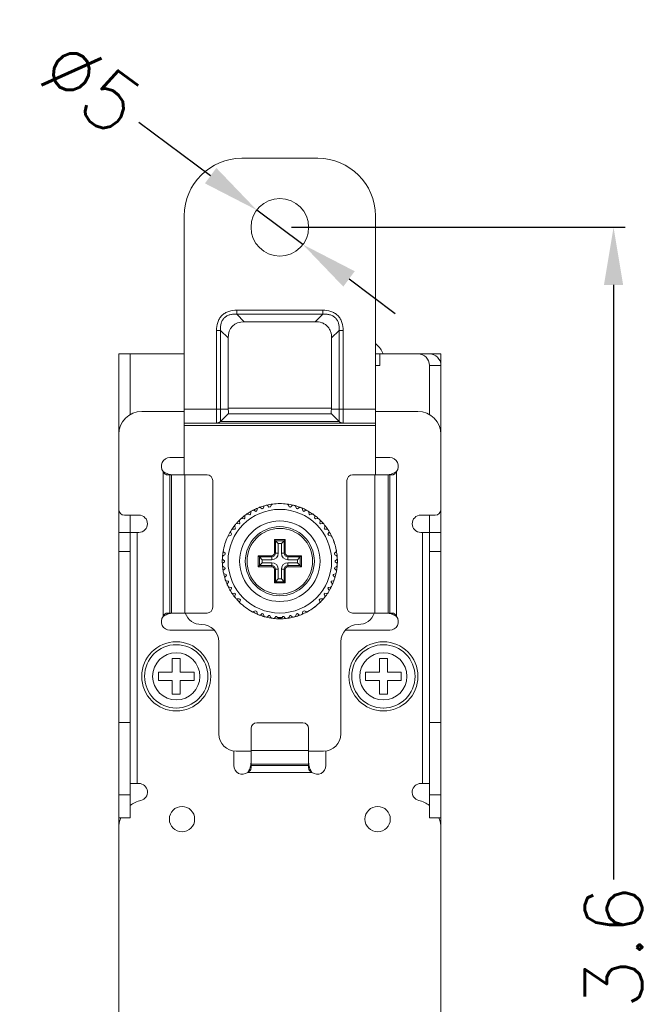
# Model space of a CAD drawing. Header units: millimetres. Extents: x 73 to 355, y 51 to 582.
# Tile 46 of 46: x 301 to 355, y 438 to 523. Entities that reach past the tile are written whole.
import ezdxf

# ---------------------------------------------------------------- set-up
doc = ezdxf.new("R2010")
doc.units = ezdxf.units.MM
doc.layers.add('DIM', color=7, linetype='Continuous')
doc.styles.get("Standard").update_dxf_attribs({"font": 'txt.shx'})
doc.dimstyles.new('ISO-25', dxfattribs={"dimtxt": 5, "dimasz": 5, "dimexe": 1, "dimexo": 1, "dimgap": 1, "dimtad": 0, "dimdsep": 46, "dimtxsty": 'Standard', "dimcen": 1, "dimadec": 0, "dimazin": 0, "dimtfac": 1, "dimtmove": 0, "dimatfit": 3, "dimfxl": 0, "dimarcsym": 0})

# ---------------------------------------------------------------- blocks, each defined once
blk = doc.blocks.new('*D7')
at = {"layer": 'Defpoints', "color": 0}
for p in [(323.218, 505.042), (323.218, 371.442), (352.218, 371.442)]:
    blk.add_point(p, dxfattribs=at)
at = {"layer": 'DIM', "color": 0, "lineweight": -2}
for p, q in [((324.218, 505.042), (353.218, 505.042)), ((352.218, 500.042), (352.218, 448.408)), ((352.218, 376.442), (352.218, 428.075)), ((324.218, 371.442), (353.218, 371.442))]:
    blk.add_line(p, q, dxfattribs=at)
at = {"layer": 'DIM', "color": 0}
for points in [[(351.384, 500.042), (353.051, 500.042), (352.218, 505.042)], [(351.384, 376.442), (353.051, 376.442), (352.218, 371.442)]]:
    blk.add_solid(points, dxfattribs=at)
at = {"layer": 'DIM', "color": 0, "lineweight": 0, "insert": (352.218, 438.242), "char_height": 5, "attachment_point": 5, "rotation": 90}
blk.add_mtext('133.6', dxfattribs=at)
blk = doc.blocks.new('*D8')
at = {"layer": 'Defpoints', "color": 0}
for p in [(321.214, 506.537), (325.222, 503.547)]:
    blk.add_point(p, dxfattribs=at)
at = {"layer": 'DIM', "color": 0, "lineweight": -2}
for p, q in [((310.967, 514.18), (317.206, 509.526)), ((325.222, 503.547), (321.214, 506.537)), ((329.229, 500.557), (333.237, 497.568))]:
    blk.add_line(p, q, dxfattribs=at)
at = {"layer": 'DIM', "color": 0}
for points in [[(317.704, 510.194), (316.708, 508.858), (321.214, 506.537)], [(329.728, 501.225), (328.731, 499.889), (325.222, 503.547)]]:
    blk.add_solid(points, dxfattribs=at)
at = {"layer": 'DIM', "color": 0, "lineweight": 0, "insert": (306.826, 517.27), "char_height": 5, "attachment_point": 5, "rotation": 323.27863}
blk.add_mtext('∅5', dxfattribs=at)

msp = doc.modelspace()

# ---------------------------------------------------------------- linework, layer by layer
at = {"color": 7, "linetype": 'Continuous', "lineweight": 0}
for p, q in [((326.518, 511.042), (319.918, 511.042)), ((314.918, 506.042), (314.918, 489.242)), ((331.518, 489.242), (331.518, 506.042)), ((319.479, 497.848), (326.956, 497.848)), ((319.479, 497.848), (319.479, 497.494)), ((326.956, 497.494), (326.956, 497.848)), ((320.133, 496.841), (319.479, 497.494)), ((326.956, 497.494), (319.479, 497.494)), ((326.303, 496.841), (320.133, 496.841)), ((326.956, 497.494), (326.303, 496.841)), ((318.065, 496.08), (317.712, 496.08)), ((317.712, 489.242), (317.712, 496.08)), ((318.065, 496.08), (318.719, 495.427)), ((318.065, 496.08), (318.065, 489.242)), ((327.717, 495.427), (328.37, 496.08)), ((328.724, 496.08), (328.37, 496.08)), ((328.37, 489.242), (328.37, 496.08)), ((328.724, 496.08), (328.724, 489.242)), ((318.719, 495.427), (318.719, 489.342)), ((327.717, 489.342), (327.717, 495.427)), ((309.218, 487.042), (309.218, 494.042)), ((310.218, 494.042), (309.218, 494.042)), ((314.918, 494.042), (310.218, 494.042)), ((310.218, 494.042), (310.218, 488.774)), ((331.518, 494.042), (331.918, 494.042)), ((335.218, 494.042), (331.918, 494.042)), ((331.918, 493.042), (331.918, 494.042)), ((335.218, 494.042), (336.218, 494.042)), ((336.218, 494.042), (337.218, 494.042)), ((337.218, 493.042), (337.218, 494.042)), ((331.518, 493.042), (331.918, 493.042)), ((337.218, 493.042), (336.218, 493.042)), ((336.218, 488.774), (336.218, 493.042)), ((337.218, 493.042), (337.218, 487.042)), ((314.918, 489.242), (314.918, 489.083)), ((314.918, 489.242), (317.712, 489.242)), ((317.712, 488.042), (317.712, 489.242)), ((317.712, 489.242), (318.065, 489.242)), ((318.065, 489.242), (318.718, 489.242)), ((318.065, 489.242), (318.065, 488.188)), ((318.718, 489.242), (318.729, 489.242)), ((318.719, 489.342), (327.717, 489.342)), ((327.707, 489.242), (327.718, 489.242)), ((327.718, 489.242), (328.37, 489.242)), ((328.37, 488.188), (328.37, 489.242)), ((328.37, 489.242), (328.724, 489.242)), ((328.724, 489.242), (331.518, 489.242)), ((328.724, 489.242), (328.724, 488.042)), ((331.518, 489.083), (331.518, 489.242)), ((314.918, 489.042), (311.218, 489.042)), ((314.918, 489.083), (314.918, 488.042)), ((318.718, 488.841), (318.065, 488.188)), ((318.729, 488.852), (318.718, 488.841)), ((318.729, 488.842), (318.719, 488.842)), ((327.707, 488.842), (318.729, 488.842)), ((327.707, 488.852), (327.693, 488.872)), ((327.718, 488.841), (327.707, 488.852)), ((327.717, 488.842), (327.707, 488.842)), ((328.37, 488.188), (327.718, 488.841)), ((331.518, 488.042), (331.518, 489.083)), ((335.218, 489.042), (331.518, 489.042)), ((317.712, 488.042), (314.918, 488.042)), ((314.918, 488.042), (314.918, 487.842)), ((314.918, 483.542), (314.918, 487.842)), ((331.518, 487.842), (314.918, 487.842)), ((328.724, 488.042), (317.712, 488.042)), ((318.065, 488.188), (328.37, 488.188)), ((331.518, 488.042), (328.724, 488.042)), ((331.518, 487.842), (331.518, 488.042)), ((331.518, 487.842), (331.518, 483.542)), ((309.218, 480.542), (309.218, 487.042)), ((337.218, 487.042), (337.218, 480.542)), ((313.668, 485.042), (314.418, 485.042)), ((314.918, 485.042), (314.418, 485.042)), ((332.018, 485.042), (331.518, 485.042)), ((332.768, 485.042), (332.018, 485.042)), ((313.075, 483.542), (313.075, 483.832)), ((313.075, 471.542), (313.075, 483.542)), ((313.666, 483.542), (313.436, 483.542)), ((313.71, 483.574), (313.54, 483.614)), ((313.666, 483.542), (313.792, 483.542)), ((313.666, 483.542), (313.666, 471.542)), ((313.877, 483.55), (313.71, 483.574)), ((314.974, 483.542), (313.792, 483.542)), ((313.792, 471.542), (313.792, 483.542)), ((316.891, 483.542), (314.974, 483.542)), ((314.974, 483.542), (314.974, 471.542)), ((331.462, 483.542), (329.545, 483.542)), ((332.643, 483.542), (331.462, 483.542)), ((331.462, 471.542), (331.462, 483.542)), ((332.559, 483.55), (332.725, 483.574)), ((332.643, 483.542), (332.769, 483.542)), ((332.643, 483.542), (332.643, 471.542)), ((332.725, 483.574), (332.895, 483.614)), ((333, 483.542), (332.769, 483.542)), ((332.769, 471.542), (332.769, 483.542)), ((333.36, 483.832), (333.36, 483.542)), ((333.36, 483.542), (333.36, 471.542)), ((317.391, 472.042), (317.391, 483.042)), ((329.045, 483.042), (329.045, 472.042)), ((321.575, 480.688), (321.694, 480.594)), ((321.775, 480.62), (321.816, 480.767)), ((322.17, 480.857), (322.277, 480.749)), ((322.418, 480.775), (322.476, 480.912)), ((323.961, 480.912), (324.018, 480.775)), ((324.159, 480.749), (324.266, 480.857)), ((324.62, 480.767), (324.66, 480.62)), ((324.742, 480.594), (324.861, 480.688)), ((309.218, 478.542), (309.218, 480.542)), ((310.968, 480.042), (309.718, 480.042)), ((310.218, 480.042), (310.218, 478.542)), ((319.98, 479.757), (320.125, 479.713)), ((320.191, 479.767), (320.175, 479.919)), ((320.471, 480.134), (320.61, 480.072)), ((320.682, 480.117), (320.685, 480.27)), ((321.005, 480.446), (321.136, 480.367)), ((321.213, 480.403), (321.235, 480.554)), ((325.201, 480.554), (325.223, 480.403)), ((325.3, 480.367), (325.43, 480.446)), ((325.75, 480.27), (325.754, 480.117)), ((325.826, 480.072), (325.965, 480.134)), ((326.26, 479.919), (326.244, 479.767)), ((326.31, 479.713), (326.456, 479.757)), ((335.468, 480.042), (336.718, 480.042)), ((336.218, 478.542), (336.218, 480.042)), ((337.218, 480.542), (337.218, 478.542)), ((319.36, 478.898), (319.307, 479.04)), ((319.539, 479.322), (319.69, 479.296)), ((319.748, 479.359), (319.713, 479.507)), ((326.722, 479.507), (326.688, 479.359)), ((326.746, 479.296), (326.896, 479.322)), ((327.129, 479.04), (327.076, 478.898)), ((309.218, 478.542), (310.218, 478.542)), ((309.218, 478.542), (309.218, 476.889)), ((310.218, 476.889), (310.218, 478.542)), ((310.818, 478.542), (310.218, 478.542)), ((310.968, 478.542), (310.818, 478.542)), ((310.818, 478.542), (310.818, 456.742)), ((318.815, 478.253), (318.964, 478.266)), ((319.032, 478.392), (318.962, 478.527)), ((319.157, 478.835), (319.31, 478.829)), ((327.126, 478.829), (327.278, 478.835)), ((327.474, 478.527), (327.403, 478.392)), ((327.472, 478.266), (327.62, 478.253)), ((335.468, 478.542), (335.618, 478.542)), ((336.218, 478.542), (335.618, 478.542)), ((335.618, 456.742), (335.618, 478.542)), ((336.218, 478.542), (336.218, 476.889)), ((336.218, 478.542), (337.218, 478.542)), ((337.218, 476.889), (337.218, 478.542)), ((322.741, 476.742), (322.741, 477.919)), ((322.741, 477.919), (322.838, 477.822)), ((322.741, 477.919), (323.695, 477.919)), ((322.838, 477.822), (322.838, 476.742)), ((323.598, 477.822), (322.838, 477.822)), ((322.838, 477.822), (323.086, 477.574)), ((323.086, 477.574), (323.35, 477.574)), ((323.086, 476.742), (323.086, 477.574)), ((323.598, 477.822), (323.35, 477.574)), ((323.35, 477.574), (323.35, 476.742)), ((323.695, 477.919), (323.598, 477.822)), ((323.598, 476.742), (323.598, 477.822)), ((323.695, 477.919), (323.695, 476.742)), ((309.218, 476.889), (309.218, 462.042)), ((310.218, 476.889), (309.218, 476.889)), ((310.218, 462.042), (310.218, 476.889)), ((318.314, 476.533), (318.451, 476.601)), ((318.469, 476.743), (318.356, 476.841)), ((321.341, 475.565), (321.341, 476.519)), ((321.341, 476.519), (322.518, 476.519)), ((321.438, 476.422), (321.341, 476.519)), ((321.438, 476.422), (321.438, 475.662)), ((322.518, 476.422), (321.438, 476.422)), ((321.438, 476.422), (321.686, 476.174)), ((322.518, 476.422), (322.518, 476.519)), ((322.518, 476.174), (322.518, 476.422)), ((322.741, 476.742), (322.838, 476.742)), ((322.838, 476.742), (323.086, 476.742)), ((323.35, 476.742), (323.598, 476.742)), ((323.598, 476.742), (323.695, 476.742)), ((323.918, 476.519), (323.918, 476.422)), ((323.918, 476.519), (325.095, 476.519)), ((324.998, 476.422), (323.918, 476.422)), ((323.918, 476.422), (323.918, 476.174)), ((324.998, 476.422), (324.75, 476.174)), ((325.095, 476.519), (324.998, 476.422)), ((324.998, 475.662), (324.998, 476.422)), ((325.095, 476.519), (325.095, 475.565)), ((328.079, 476.84), (327.966, 476.743)), ((327.985, 476.601), (328.122, 476.533)), ((336.218, 476.889), (336.218, 462.042)), ((337.218, 476.889), (336.218, 476.889)), ((337.218, 462.042), (337.218, 476.889)), ((318.418, 476.084), (318.291, 476.169)), ((318.291, 475.915), (318.418, 475.999)), ((318.451, 475.483), (318.314, 475.55)), ((321.438, 475.662), (321.341, 475.565)), ((322.518, 475.565), (321.341, 475.565)), ((321.438, 475.662), (321.686, 475.91)), ((321.438, 475.662), (322.518, 475.662)), ((321.686, 476.174), (322.518, 476.174)), ((321.686, 475.91), (321.686, 476.174)), ((322.518, 475.91), (321.686, 475.91)), ((322.518, 475.662), (322.518, 475.91)), ((322.518, 475.565), (322.518, 475.662)), ((323.918, 476.174), (324.75, 476.174)), ((324.75, 475.91), (323.918, 475.91)), ((323.918, 475.91), (323.918, 475.662)), ((323.918, 475.662), (324.998, 475.662)), ((323.918, 475.662), (323.918, 475.565)), ((325.095, 475.565), (323.918, 475.565)), ((324.75, 476.174), (324.75, 475.91)), ((324.998, 475.662), (324.75, 475.91)), ((325.095, 475.565), (324.998, 475.662)), ((328.122, 475.55), (327.985, 475.483)), ((328.145, 476.169), (328.018, 476.084)), ((328.018, 475.999), (328.145, 475.915)), ((318.346, 475.298), (318.461, 475.398)), ((318.558, 474.889), (318.414, 474.94)), ((318.477, 474.694), (318.579, 474.807)), ((322.741, 474.165), (322.741, 475.342)), ((322.838, 475.342), (322.741, 475.342)), ((322.838, 475.342), (322.838, 474.262)), ((323.086, 475.342), (322.838, 475.342)), ((323.086, 474.51), (323.086, 475.342)), ((323.35, 475.342), (323.35, 474.51)), ((323.598, 475.342), (323.35, 475.342)), ((323.598, 474.262), (323.598, 475.342)), ((323.695, 475.342), (323.598, 475.342)), ((323.695, 475.342), (323.695, 474.165)), ((327.856, 474.807), (327.958, 474.694)), ((328.021, 474.94), (327.877, 474.889)), ((327.974, 475.398), (328.09, 475.298)), ((318.739, 474.315), (318.59, 474.346)), ((318.684, 474.11), (318.771, 474.235)), ((318.991, 473.767), (318.839, 473.78)), ((322.838, 474.262), (322.741, 474.165)), ((323.695, 474.165), (322.741, 474.165)), ((322.838, 474.262), (323.086, 474.51)), ((322.838, 474.262), (323.598, 474.262)), ((323.35, 474.51), (323.086, 474.51)), ((323.598, 474.262), (323.35, 474.51)), ((323.598, 474.262), (323.695, 474.165)), ((327.596, 473.78), (327.444, 473.767)), ((327.665, 474.235), (327.752, 474.11)), ((327.845, 474.346), (327.696, 474.315)), ((318.962, 473.557), (319.032, 473.692)), ((319.31, 473.255), (319.157, 473.249)), ((319.307, 473.043), (319.36, 473.186)), ((327.076, 473.186), (327.129, 473.043)), ((327.278, 473.249), (327.126, 473.255)), ((327.403, 473.692), (327.474, 473.557)), ((319.69, 472.787), (319.539, 472.762)), ((319.754, 472.538), (319.788, 472.684)), ((326.647, 472.684), (326.682, 472.538)), ((326.896, 472.762), (326.746, 472.787)), ((313.075, 471.252), (313.075, 471.542)), ((313.436, 471.542), (313.666, 471.542)), ((313.711, 471.509), (313.54, 471.469)), ((313.792, 471.542), (313.666, 471.542)), ((313.877, 471.534), (313.711, 471.509)), ((313.792, 471.542), (314.974, 471.542)), ((314.974, 471.542), (316.891, 471.542)), ((321.084, 471.742), (320.956, 471.665)), ((321.235, 471.53), (321.213, 471.681)), ((321.694, 471.49), (321.575, 471.395)), ((321.816, 471.317), (321.775, 471.464)), ((322.277, 471.335), (322.17, 471.226)), ((322.419, 471.179), (322.36, 471.319)), ((322.874, 471.254), (322.782, 471.133)), ((323.002, 471.147), (322.943, 471.25)), ((323.493, 471.25), (323.433, 471.147)), ((323.654, 471.133), (323.562, 471.254)), ((324.075, 471.319), (324.016, 471.179)), ((324.266, 471.226), (324.159, 471.335)), ((324.66, 471.464), (324.62, 471.317)), ((324.861, 471.395), (324.742, 471.49)), ((325.223, 471.681), (325.201, 471.53)), ((325.48, 471.665), (325.352, 471.742)), ((329.545, 471.542), (331.462, 471.542)), ((331.462, 471.542), (332.643, 471.542)), ((332.559, 471.534), (332.725, 471.51)), ((332.769, 471.542), (332.643, 471.542)), ((332.725, 471.51), (332.896, 471.469)), ((332.769, 471.542), (333, 471.542)), ((333.36, 471.542), (333.36, 471.252)), ((323.093, 471.092), (323.093, 471.143)), ((323.093, 471.092), (323.343, 471.092)), ((323.343, 471.092), (323.343, 471.143)), ((313.668, 470.042), (314.418, 470.042)), ((314.418, 470.042), (317.533, 470.042)), ((328.903, 470.042), (332.018, 470.042)), ((332.768, 470.042), (332.018, 470.042)), ((317.918, 469.042), (317.918, 461.042)), ((328.518, 469.042), (328.518, 461.042)), ((313.868, 466.392), (313.868, 467.592)), ((313.868, 467.592), (314.568, 467.592)), ((314.568, 467.592), (314.568, 466.392)), ((331.868, 466.392), (331.868, 467.592)), ((331.868, 467.592), (332.568, 467.592)), ((332.568, 467.592), (332.568, 466.392)), ((312.668, 466.392), (313.868, 466.392)), ((312.668, 465.692), (312.668, 466.392)), ((314.568, 466.392), (315.768, 466.392)), ((315.768, 466.392), (315.768, 465.692)), ((330.668, 466.392), (331.868, 466.392)), ((330.668, 465.692), (330.668, 466.392)), ((332.568, 466.392), (333.768, 466.392)), ((333.768, 466.392), (333.768, 465.692)), ((313.868, 465.692), (312.668, 465.692)), ((313.868, 464.492), (313.868, 465.692)), ((314.568, 465.692), (314.568, 464.492)), ((315.768, 465.692), (314.568, 465.692)), ((331.868, 465.692), (330.668, 465.692)), ((331.868, 464.492), (331.868, 465.692)), ((332.568, 465.692), (332.568, 464.492)), ((333.768, 465.692), (332.568, 465.692)), ((314.568, 464.492), (313.868, 464.492)), ((332.568, 464.492), (331.868, 464.492)), ((309.218, 462.042), (309.218, 455.742)), ((309.218, 462.042), (310.218, 462.042)), ((310.218, 462.042), (310.218, 455.742)), ((325.218, 462.015), (321.218, 462.015)), ((336.218, 455.742), (336.218, 462.042)), ((337.218, 462.042), (336.218, 462.042)), ((337.218, 455.742), (337.218, 462.042)), ((320.718, 461.515), (320.718, 459.598)), ((325.718, 459.598), (325.718, 461.515)), ((319.218, 459.557), (319.218, 459.042)), ((320.718, 459.542), (319.418, 459.542)), ((320.718, 459.598), (320.718, 458.416)), ((320.718, 459.598), (325.718, 459.598)), ((325.718, 458.416), (325.718, 459.598)), ((327.018, 459.542), (325.718, 459.542)), ((327.218, 459.042), (327.218, 459.557)), ((319.218, 458.292), (319.218, 459.042)), ((320.71, 458.501), (320.686, 458.334)), ((320.718, 458.29), (320.718, 458.416)), ((325.718, 458.416), (320.718, 458.416)), ((325.718, 458.416), (325.718, 458.29)), ((325.726, 458.501), (325.75, 458.335)), ((327.218, 458.292), (327.218, 459.042)), ((320.718, 457.699), (320.428, 457.699)), ((320.686, 458.334), (320.645, 458.164)), ((320.718, 458.29), (320.718, 458.06)), ((320.718, 458.29), (325.718, 458.29)), ((325.718, 457.699), (320.718, 457.699)), ((325.718, 458.06), (325.718, 458.29)), ((326.008, 457.699), (325.718, 457.699)), ((325.75, 458.335), (325.79, 458.164)), ((310.218, 456.742), (310.818, 456.742)), ((310.968, 456.742), (310.818, 456.742)), ((335.468, 456.742), (335.618, 456.742)), ((335.618, 456.742), (336.218, 456.742)), ((309.218, 455.742), (309.218, 453.742)), ((309.218, 455.742), (310.218, 455.742)), ((310.218, 453.742), (310.218, 455.742)), ((336.218, 455.742), (336.218, 453.742)), ((336.218, 455.742), (337.218, 455.742)), ((337.218, 453.742), (337.218, 455.742)), ((309.218, 452.83), (309.218, 453.742)), ((310.218, 453.742), (309.218, 453.742)), ((337.218, 453.742), (336.218, 453.742)), ((337.218, 453.742), (337.218, 452.83)), ((309.218, 423.242), (309.218, 452.83)), ((337.218, 452.83), (337.218, 423.242))]:
    msp.add_line(p, q, dxfattribs=at)
for points in [[(322.741, 477.919), (322.761, 477.898), (322.779, 477.881), (322.793, 477.866), (322.805, 477.854), (322.816, 477.844), (322.824, 477.835), (322.832, 477.828), (322.838, 477.822)], [(323.695, 477.919), (323.674, 477.898), (323.657, 477.881), (323.642, 477.866), (323.63, 477.854), (323.62, 477.844), (323.611, 477.835), (323.604, 477.828), (323.598, 477.822)], [(321.438, 476.422), (321.432, 476.428), (321.425, 476.435), (321.416, 476.444), (321.405, 476.454), (321.393, 476.466), (321.379, 476.481), (321.362, 476.498), (321.341, 476.519)], [(325.095, 476.519), (325.074, 476.498), (325.057, 476.481), (325.042, 476.466), (325.03, 476.454), (325.02, 476.444), (325.011, 476.435), (325.004, 476.428), (324.998, 476.422)], [(321.438, 475.662), (321.432, 475.656), (321.425, 475.649), (321.416, 475.64), (321.405, 475.629), (321.393, 475.617), (321.379, 475.603), (321.361, 475.586), (321.341, 475.565)], [(325.095, 475.565), (325.074, 475.586), (325.057, 475.603), (325.042, 475.617), (325.03, 475.629), (325.02, 475.64), (325.011, 475.649), (325.004, 475.656), (324.998, 475.662)], [(322.838, 474.262), (322.832, 474.256), (322.825, 474.249), (322.816, 474.24), (322.805, 474.229), (322.793, 474.217), (322.779, 474.203), (322.761, 474.186), (322.741, 474.165)], [(323.598, 474.262), (323.604, 474.256), (323.611, 474.249), (323.62, 474.24), (323.63, 474.229), (323.642, 474.217), (323.657, 474.203), (323.674, 474.185), (323.695, 474.165)]]:
    msp.add_lwpolyline(points, dxfattribs=at)
for centre, radius, start, end in [((319.918, 506.042), 5, 90, 180), ((326.518, 506.042), 5, 0, 90), ((323.218, 505.042), 2.5, 0, 180), ((323.218, 505.042), 2.5, 180, 0), ((329.918, 493.042), 2.5, 26.7415, 50.13994), ((329.918, 493.042), 2.5, 23.57818, 26.7415), ((335.218, 493.042), 1, 0, 90), ((336.218, 493.042), 1, 0, 90), ((319.22, 489.342), 0.501, 180.0146, 191.52236), ((327.216, 489.342), 0.501, 348.47992, 359.98584), ((311.218, 487.042), 2, 90, 180), ((335.218, 487.042), 2, 0, 90), ((317.712, 488.542), 0.5, 269.99033, 314.9946), ((328.724, 488.542), 0.5, 225.00758, 270.01064), ((313.668, 484.292), 0.75, 90, 217.80709), ((332.768, 484.292), 0.75, 322.19291, 90), ((316.891, 483.042), 0.5, 0, 90), ((329.545, 483.042), 0.5, 90, 180), ((323.218, 476.042), 5, 112.63152, 117.36344), ((321.384, 480.537), 0.15, 126.99746, 173.60821), ((323.218, 476.042), 5, 110.87393, 112.63152), ((323.218, 476.042), 5, 110.36059, 110.87393), ((321.481, 480.571), 0.15, 89.99944, 107.53769), ((323.218, 476.042), 5, 105.43152, 110.36059), ((321.481, 480.571), 0.15, 51.6, 89.99944), ((323.218, 476.042), 4.8, 107.49098, 108.50902), ((321.962, 480.731), 0.15, 119.79746, 166.40821), ((323.218, 476.042), 5, 103.67393, 105.43152), ((323.218, 476.042), 5, 103.36713, 103.67393), ((322.063, 480.753), 0.15, 89.99974, 100.33769), ((323.218, 476.042), 5, 97.14508, 103.36713), ((322.063, 480.753), 0.15, 44.4, 89.99974), ((323.218, 476.042), 4.8, 99.58592, 101.30902), ((322.615, 480.854), 0.15, 97.14508, 157.2), ((323.218, 476.042), 5, 90, 97.14508), ((323.218, 476.042), 5, 82.8392, 90), ((323.218, 476.042), 5, 76.63287, 82.8392), ((323.822, 480.854), 0.15, 22.8, 82.8392), ((323.218, 476.042), 4.8, 78.69098, 80.39778), ((324.373, 480.753), 0.15, 90.00026, 135.6), ((324.373, 480.753), 0.15, 79.66231, 90.00026), ((323.218, 476.042), 5, 76.32607, 76.63287), ((323.218, 476.042), 5, 74.87393, 76.32607), ((323.218, 476.042), 5, 69.63947, 74.87393), ((324.475, 480.726), 0.15, 15.6, 71.53769), ((323.218, 476.042), 4.8, 71.49098, 72.50902), ((324.954, 480.571), 0.15, 90.00056, 128.4), ((324.954, 480.571), 0.15, 72.46231, 90.00056), ((323.218, 476.042), 5, 69.12607, 69.63947), ((323.218, 476.042), 5, 67.67393, 69.12607), ((323.218, 476.042), 5, 62.63665, 67.67393), ((325.052, 480.532), 0.15, 8.4, 64.33769), ((309.718, 480.542), 0.5, 180, 270), ((310.968, 479.292), 0.75, 270, 90), ((323.218, 476.042), 4.5, 90, 270), ((323.218, 476.042), 5, 132.47393, 134.23152), ((323.218, 476.042), 5, 131.56675, 132.47393), ((319.936, 479.613), 0.15, 90.00069, 129.13769), ((323.218, 476.042), 5, 127.03152, 131.56675), ((319.936, 479.613), 0.15, 73.2, 90.00069), ((323.218, 476.042), 4.8, 129.09098, 130.10902), ((320.324, 479.94), 0.15, 141.39746, 188.00821), ((323.218, 476.042), 5, 125.27393, 127.03152), ((323.218, 476.042), 5, 124.37888, 125.27393), ((320.41, 479.997), 0.15, 90.00005, 121.93769), ((323.218, 476.042), 5, 119.83152, 124.37888), ((320.41, 479.997), 0.15, 66, 90.00005), ((323.218, 476.042), 4.8, 121.89098, 122.90902), ((320.835, 480.272), 0.15, 134.19746, 180.80821), ((323.218, 476.042), 5, 118.07393, 119.83152), ((323.218, 476.042), 5, 117.36344, 118.07393), ((320.928, 480.317), 0.15, 89.99968, 114.73769), ((320.928, 480.317), 0.15, 58.8, 89.99968), ((323.218, 476.042), 4.8, 114.69098, 115.70902), ((323.218, 476.042), 4.5, 270, 90), ((323.218, 476.042), 4.8, 64.29098, 65.30902), ((325.508, 480.317), 0.15, 90.00032, 121.2), ((325.508, 480.317), 0.15, 65.26231, 90.00032), ((323.218, 476.042), 5, 61.92607, 62.63665), ((323.218, 476.042), 5, 60.47393, 61.92607), ((323.218, 476.042), 5, 55.62127, 60.47393), ((325.601, 480.266), 0.15, 1.2, 57.13769), ((323.218, 476.042), 4.8, 57.09098, 58.10902), ((326.026, 479.997), 0.15, 89.99995, 114), ((326.026, 479.997), 0.15, 58.06231, 89.99995), ((323.218, 476.042), 5, 54.72607, 55.62127), ((323.218, 476.042), 5, 53.27393, 54.72607), ((323.218, 476.042), 5, 48.48418, 53.27393), ((326.111, 479.935), 0.15, 354, 49.93769), ((323.218, 476.042), 4.8, 49.89098, 50.90902), ((326.499, 479.613), 0.15, 89.99931, 106.8), ((326.499, 479.613), 0.15, 50.86231, 89.99931), ((323.218, 476.042), 5, 47.52607, 48.48418), ((323.218, 476.042), 5, 46.07393, 47.52607), ((335.468, 479.292), 0.75, 90, 270), ((336.718, 480.542), 0.5, 270, 0), ((323.218, 476.042), 5, 141.43152, 146.87393), ((319.445, 479.098), 0.15, 155.79746, 202.40821), ((323.218, 476.042), 5, 139.67393, 141.43152), ((323.218, 476.042), 4.8, 143.49098, 144.50902), ((323.218, 476.042), 5, 138.44942, 139.67393), ((319.514, 479.174), 0.15, 90.00068, 136.33769), ((323.218, 476.042), 5, 134.23152, 138.44942), ((319.514, 479.174), 0.15, 80.4, 90.00068), ((323.218, 476.042), 4.8, 136.29098, 137.30902), ((319.858, 479.546), 0.15, 148.59746, 195.20821), ((323.218, 476.042), 3.5, 90, 270), ((323.218, 476.042), 3, 90, 270), ((323.218, 476.042), 2.85, 90, 270), ((323.218, 476.042), 3.5, 270, 90), ((323.218, 476.042), 3, 270, 90), ((323.218, 476.042), 2.85, 270, 90), ((323.218, 476.042), 5, 40.32607, 46.07393), ((326.576, 479.541), 0.15, 346.8, 42.73769), ((323.218, 476.042), 4.8, 42.69098, 43.70902), ((326.921, 479.174), 0.15, 89.99932, 99.6), ((326.921, 479.174), 0.15, 43.66231, 89.99932), ((323.218, 476.042), 5, 38.87393, 40.32607), ((323.218, 476.042), 4.8, 35.49098, 36.50902), ((323.218, 476.042), 5, 33.12607, 38.87393), ((326.988, 479.093), 0.15, 339.6, 35.53769), ((323.218, 476.042), 5, 154.73887, 170.40837), ((323.218, 476.042), 5, 148.63152, 154.73887), ((318.828, 478.104), 0.15, 94.76531, 151.43623), ((319.092, 478.601), 0.15, 162.99746, 209.60821), ((323.218, 476.042), 5, 146.87393, 148.63152), ((323.218, 476.042), 4.8, 150.69098, 152.39778), ((319.151, 478.685), 0.15, 90.0003, 143.53769), ((319.151, 478.685), 0.15, 87.59812, 90.0003), ((327.285, 478.685), 0.15, 90.00017, 92.4), ((327.285, 478.685), 0.15, 36.46231, 90.00017), ((323.218, 476.042), 4.8, 27.60222, 29.30902), ((323.218, 476.042), 5, 31.67393, 33.12607), ((323.218, 476.042), 5, 25.25964, 31.67393), ((327.341, 478.596), 0.15, 332.4, 28.33769), ((327.608, 478.104), 0.15, 28.53577, 85.2), ((323.218, 476.042), 5, 24.73722, 25.26029), ((322.931, 475.949), 5.3, 11.64575, 24.35425), ((323.218, 476.042), 5, 11.26278, 24.73722), ((323.218, 476.042), 5, 175.67393, 177.43152), ((323.218, 476.042), 5, 170.40837, 175.67393), ((318.381, 476.399), 0.15, 116.4, 172.33769), ((318.387, 476.987), 0.15, 228.49907, 258.07271), ((323.218, 476.042), 4.8, 171.60222, 173.30902), ((322.518, 476.742), 0.223, 270, 0), ((322.518, 476.742), 0.32, 270, 0), ((322.518, 476.742), 0.568, 270, 0), ((323.918, 476.742), 0.568, 180, 270), ((323.918, 476.742), 0.32, 180, 270), ((323.918, 476.742), 0.223, 180, 270), ((323.218, 476.042), 4.8, 6.69098, 8.39778), ((327.982, 476.954), 0.15, 310.76531, 7.43623), ((323.218, 476.042), 5, 10.73887, 11.26278), ((328.055, 476.399), 0.15, 7.66231, 63.6), ((323.218, 476.042), 5, 4.32607, 10.73887), ((328.062, 476.294), 0.15, 303.6, 359.53769), ((323.218, 476.042), 5, 2.87393, 4.32607), ((323.218, 476.042), 5, 357.12607, 2.87393), ((323.218, 476.042), 5, 177.43152, 182.56848), ((318.37, 476.297), 0.15, 191.79746, 238.40821), ((318.37, 475.787), 0.15, 121.59179, 168.20254), ((323.218, 476.042), 5, 182.56848, 184.32607), ((323.218, 476.042), 5, 184.32607, 189.76848), ((318.381, 475.685), 0.15, 187.66231, 243.6), ((323.218, 476.042), 4.8, 179.49098, 180.50902), ((323.218, 476.042), 4.8, 186.69098, 187.70902), ((322.518, 475.342), 0.568, 0, 90), ((322.518, 475.342), 0.32, 0, 90), ((322.518, 475.342), 0.223, 0, 90), ((323.918, 475.342), 0.568, 90, 180), ((323.918, 475.342), 0.32, 90, 180), ((323.918, 475.342), 0.223, 90, 180), ((323.218, 476.042), 4.8, 352.29098, 353.30902), ((323.218, 476.042), 4.8, 359.49098, 0.50902), ((328.055, 475.685), 0.15, 296.4, 352.33769), ((323.218, 476.042), 5, 349.92607, 355.67393), ((328.062, 475.79), 0.15, 0.46231, 56.4), ((323.218, 476.042), 5, 355.67393, 357.12607), ((318.44, 475.181), 0.15, 128.79179, 175.40254), ((323.218, 476.042), 5, 189.76848, 191.52607), ((323.218, 476.042), 5, 191.52607, 196.96848), ((318.464, 475.081), 0.15, 194.86231, 250.8), ((318.585, 474.589), 0.15, 135.99179, 182.60254), ((323.218, 476.042), 5, 196.96848, 198.72607), ((323.218, 476.042), 4.8, 193.89098, 194.90902), ((323.218, 476.042), 4.8, 345.09098, 346.10902), ((327.847, 474.593), 0.15, 346.06231, 42), ((323.218, 476.042), 5, 342.72607, 348.47393), ((327.972, 475.081), 0.15, 289.2, 345.13769), ((327.992, 475.185), 0.15, 353.26231, 49.2), ((323.218, 476.042), 5, 348.47393, 349.92607), ((323.218, 476.042), 5, 198.72607, 204.16848), ((318.622, 474.493), 0.15, 202.06231, 258), ((318.804, 474.02), 0.15, 143.19179, 189.80254), ((323.218, 476.042), 5, 204.16848, 205.92607), ((323.218, 476.042), 5, 205.92607, 211.36848), ((318.852, 473.929), 0.15, 209.26231, 265.2), ((323.218, 476.042), 4.8, 201.09098, 202.10902), ((323.218, 476.042), 4.8, 208.29098, 209.30902), ((323.218, 476.042), 4.8, 330.69098, 331.70902), ((323.218, 476.042), 5, 328.32607, 334.07393), ((327.584, 473.929), 0.15, 274.8, 330.73769), ((323.218, 476.042), 4.8, 337.89098, 338.90902), ((323.218, 476.042), 5, 334.07393, 335.52607), ((327.629, 474.025), 0.15, 338.86231, 34.8), ((323.218, 476.042), 5, 335.52607, 341.27393), ((327.814, 474.493), 0.15, 282, 337.93769), ((323.218, 476.042), 5, 341.27393, 342.72607), ((319.092, 473.483), 0.15, 150.39179, 197.00254), ((323.218, 476.042), 5, 211.36848, 213.12607), ((323.218, 476.042), 5, 213.12607, 218.56848), ((319.151, 473.399), 0.15, 216.46231, 270), ((319.151, 473.399), 0.15, 270, 272.40115), ((319.445, 472.986), 0.15, 157.59179, 204.20254), ((323.218, 476.042), 5, 218.56848, 220.32607), ((323.218, 476.042), 4.8, 215.49098, 216.50902), ((323.218, 476.042), 5, 319.67393, 321.12607), ((323.218, 476.042), 4.8, 323.49098, 324.50902), ((323.218, 476.042), 5, 321.12607, 326.87393), ((326.988, 472.991), 0.15, 324.46231, 20.4), ((327.285, 473.399), 0.15, 267.60028, 270), ((327.285, 473.399), 0.15, 270, 323.53769), ((323.218, 476.042), 5, 326.87393, 328.32607), ((327.341, 473.488), 0.15, 331.66231, 27.6), ((316.891, 472.042), 0.5, 270, 0), ((323.218, 476.042), 5, 220.32607, 221.55014), ((319.514, 472.91), 0.15, 223.66231, 270), ((323.218, 476.042), 5, 221.55014, 225.59163), ((319.514, 472.91), 0.15, 270, 279.56694), ((323.218, 476.042), 4.8, 222.69098, 224.39778), ((319.865, 472.438), 0.15, 137.92729, 167.50093), ((323.218, 476.042), 5, 225.59163, 241.26113), ((323.04, 476.286), 5.3, 299.64575, 312.35425), ((323.218, 476.042), 5, 299.26278, 312.73722), ((323.218, 476.042), 5, 312.73722, 313.26029), ((323.218, 476.042), 5, 313.25964, 319.67393), ((326.536, 472.504), 0.15, 316.53577, 13.2), ((323.218, 476.042), 4.8, 315.60222, 317.30902), ((326.921, 472.91), 0.15, 260.42019, 270), ((326.921, 472.91), 0.15, 270, 316.33769), ((329.545, 472.042), 0.5, 180, 270), ((313.668, 470.792), 0.75, 142.19291, 270), ((316.418, 472.042), 1.5, 199.47539, 270), ((323.218, 476.042), 5, 241.26113, 241.99045), ((320.878, 471.793), 0.15, 244.56377, 270), ((323.218, 476.042), 5, 241.99045, 247.36848), ((320.878, 471.793), 0.15, 270, 301.2), ((323.218, 476.042), 4.8, 243.60222, 245.30902), ((321.384, 471.547), 0.15, 186.39179, 233.00254), ((323.218, 476.042), 5, 247.36848, 249.12607), ((323.218, 476.042), 5, 249.12607, 249.63939), ((321.481, 471.513), 0.15, 252.46231, 270), ((323.218, 476.042), 5, 249.63939, 254.56848), ((321.481, 471.513), 0.15, 270, 308.4), ((323.218, 476.042), 4.8, 251.49098, 252.50902), ((321.962, 471.352), 0.15, 193.59179, 240.20254), ((323.218, 476.042), 5, 254.56848, 256.32607), ((323.218, 476.042), 5, 256.32607, 256.63277), ((322.063, 471.331), 0.15, 259.66231, 270), ((323.218, 476.042), 5, 256.63277, 261.76848), ((322.063, 471.331), 0.15, 270, 315.6), ((323.218, 476.042), 4.8, 258.69098, 259.70902), ((322.56, 471.232), 0.15, 200.79179, 247.40254), ((323.218, 476.042), 4.8, 265.89098, 266.71563), ((323.218, 476.042), 4.8, 273.28437, 274.10902), ((323.878, 471.237), 0.15, 281.26231, 337.2), ((323.218, 476.042), 5, 277.92607, 283.36721), ((323.218, 476.042), 4.8, 280.29098, 281.30902), ((324.373, 471.331), 0.15, 224.4, 270), ((324.373, 471.331), 0.15, 270, 280.33769), ((323.218, 476.042), 5, 283.36721, 283.67393), ((323.218, 476.042), 5, 283.67393, 285.12607), ((323.218, 476.042), 5, 285.12607, 290.36055), ((324.475, 471.357), 0.15, 288.46231, 344.4), ((323.218, 476.042), 4.8, 287.49098, 288.50902), ((324.954, 471.513), 0.15, 231.6, 270), ((324.954, 471.513), 0.15, 270, 287.53769), ((323.218, 476.042), 5, 290.36055, 290.87393), ((323.218, 476.042), 5, 290.87393, 292.32607), ((323.218, 476.042), 5, 292.32607, 298.00944), ((325.052, 471.552), 0.15, 295.66231, 351.6), ((323.218, 476.042), 4.8, 294.69098, 296.39778), ((325.557, 471.793), 0.15, 238.8, 270), ((325.557, 471.793), 0.15, 270, 295.43623), ((323.218, 476.042), 5, 298.00944, 298.73887), ((323.218, 476.042), 5, 298.73887, 299.26278), ((330.018, 472.042), 1.5, 270, 340.64506), ((332.768, 470.792), 0.75, 270, 37.80709), ((316.418, 469.042), 1.5, 0, 90), ((323.218, 476.042), 5, 261.76848, 263.52607), ((322.662, 471.223), 0.15, 266.86231, 269.92961), ((323.218, 476.042), 5, 263.59752, 270), ((322.662, 471.223), 0.15, 269.92961, 322.8), ((323.218, 476.042), 4.9, 267.47994, 270), ((323.218, 476.042), 4.9, 270, 272.52006), ((323.218, 476.042), 5, 270, 276.40259), ((323.773, 471.223), 0.15, 217.2, 270.04694), ((323.773, 471.223), 0.15, 270.04694, 273.13767), ((323.218, 476.042), 5, 276.47393, 277.92607), ((330.018, 469.042), 1.5, 90, 180), ((314.218, 466.042), 3, 90, 270), ((314.218, 466.042), 2.75, 90, 269.74623), ((314.218, 466.042), 3, 270, 90), ((314.218, 466.042), 2.75, 89.74623, 90), ((314.218, 466.042), 2.75, 270, 89.74623), ((332.218, 466.042), 3, 90, 270), ((332.218, 466.042), 2.75, 90, 269.74623), ((332.218, 466.042), 3, 270, 90), ((332.218, 466.042), 2.75, 89.74623, 90), ((332.218, 466.042), 2.75, 270, 89.74623), ((314.218, 466.042), 2.05, 90, 270), ((314.218, 466.042), 2.05, 270, 90), ((332.218, 466.042), 2.05, 90, 270), ((332.218, 466.042), 2.05, 270, 90), ((314.218, 466.042), 2.75, 269.74623, 270), ((332.218, 466.042), 2.75, 269.74623, 270), ((321.218, 461.515), 0.5, 90, 180), ((325.218, 461.515), 0.5, 0, 90), ((319.418, 461.042), 1.5, 180, 270), ((327.018, 461.042), 1.5, 270, 0), ((319.968, 458.292), 0.75, 180, 307.80709), ((326.468, 458.292), 0.75, 232.19291, 0), ((310.968, 455.992), 0.75, 283.34236, 90), ((335.468, 455.992), 0.75, 90, 256.65764), ((311.718, 452.83), 2.5, 103.34236, 126.90336), ((334.718, 452.83), 2.5, 53.09672, 76.65764), ((314.718, 453.642), 1.1, 0, 180), ((331.718, 453.642), 1.1, 0, 180), ((311.718, 452.83), 2.5, 158.57293, 180), ((314.718, 453.642), 1.1, 180, 0), ((331.718, 453.642), 1.1, 180, 0), ((334.718, 452.83), 2.5, 0, 21.42704)]:
    msp.add_arc(centre, radius, start, end, dxfattribs=at)
msp.add_ellipse((321.547, 494.012), major_axis=(2.449, -2.449), ratio=0.57735, start_param=2.617994, end_param=3.665191, dxfattribs=at)
for points, knots in [([(317.712, 496.08), (317.712, 496.315), (317.759, 496.673), (317.956, 497.103), (318.175, 497.385), (318.456, 497.604), (318.887, 497.8), (319.245, 497.848), (319.479, 497.848)], [0, 0, 0, 0, 0.249696, 0.374877, 0.500001, 0.625125, 0.750305, 1, 1, 1, 1]), ([(326.956, 497.848), (327.191, 497.848), (327.549, 497.8), (327.979, 497.604), (328.261, 497.385), (328.48, 497.103), (328.676, 496.673), (328.724, 496.315), (328.724, 496.08)], [0, 0, 0, 0, 0.249696, 0.374877, 0.500001, 0.625125, 0.750305, 1, 1, 1, 1]), ([(318.065, 496.08), (318.058, 496.18), (318.055, 496.38), (318.1, 496.673), (318.206, 496.946), (318.38, 497.18), (318.613, 497.353), (318.886, 497.459), (319.18, 497.505), (319.379, 497.502), (319.479, 497.494)], [0, 0, 0, 0, 0.128511, 0.254476, 0.378113, 0.500002, 0.621892, 0.74553, 0.871489, 1, 1, 1, 1]), ([(326.303, 496.841), (326.49, 496.841), (326.777, 496.803), (327.121, 496.645), (327.346, 496.47), (327.521, 496.245), (327.679, 495.901), (327.717, 495.614), (327.717, 495.427)], [0, 0, 0, 0, 0.249694, 0.374873, 0.5, 0.625127, 0.750306, 1, 1, 1, 1]), ([(326.956, 497.494), (327.056, 497.502), (327.256, 497.505), (327.549, 497.459), (327.822, 497.353), (328.056, 497.18), (328.229, 496.946), (328.335, 496.673), (328.381, 496.38), (328.378, 496.18), (328.37, 496.08)], [0, 0, 0, 0, 0.128511, 0.254476, 0.378114, 0.500002, 0.621892, 0.74553, 0.871489, 1, 1, 1, 1]), ([(318.729, 489.242), (318.738, 489.197), (318.753, 489.113), (318.763, 488.998), (318.758, 488.912), (318.742, 488.865), (318.729, 488.852)], [0, 0, 0, 0, 0.347166, 0.643252, 0.863491, 1, 1, 1, 1]), ([(327.693, 488.872), (327.685, 488.89), (327.675, 488.939), (327.674, 489.023), (327.685, 489.127), (327.699, 489.202), (327.707, 489.242)], [0, 0, 0, 0, 0.161064, 0.389757, 0.675823, 1, 1, 1, 1]), ([(313.54, 483.614), (313.5, 483.626), (313.336, 483.679), (313.179, 483.755), (313.075, 483.832)], [0, 0, 0, 0, 0.246002, 1, 1, 1, 1]), ([(313.436, 483.542), (313.4, 483.542), (313.241, 483.585), (313.131, 483.723), (313.075, 483.832)], [0, 0, 0, 0, 0.22856, 1, 1, 1, 1]), ([(332.895, 483.614), (332.936, 483.626), (333.099, 483.679), (333.256, 483.755), (333.36, 483.832)], [0, 0, 0, 0, 0.245993, 1, 1, 1, 1]), ([(333, 483.542), (333.036, 483.542), (333.194, 483.585), (333.305, 483.723), (333.36, 483.832)], [0, 0, 0, 0, 0.22856, 1, 1, 1, 1]), ([(313.436, 471.542), (313.4, 471.542), (313.241, 471.499), (313.131, 471.361), (313.075, 471.252)], [0, 0, 0, 0, 0.22856, 1, 1, 1, 1]), ([(313.54, 471.469), (313.5, 471.458), (313.337, 471.405), (313.179, 471.329), (313.075, 471.252)], [0, 0, 0, 0, 0.245993, 1, 1, 1, 1]), ([(332.896, 471.469), (332.936, 471.458), (333.099, 471.405), (333.256, 471.328), (333.36, 471.252)], [0, 0, 0, 0, 0.246002, 1, 1, 1, 1]), ([(333, 471.542), (333.036, 471.542), (333.194, 471.499), (333.305, 471.361), (333.36, 471.252)], [0, 0, 0, 0, 0.22856, 1, 1, 1, 1]), ([(320.645, 458.164), (320.634, 458.124), (320.581, 457.96), (320.504, 457.803), (320.428, 457.699)], [0, 0, 0, 0, 0.246002, 1, 1, 1, 1]), ([(320.718, 458.06), (320.718, 458.024), (320.675, 457.865), (320.537, 457.755), (320.428, 457.699)], [0, 0, 0, 0, 0.22856, 1, 1, 1, 1]), ([(325.718, 458.06), (325.718, 458.024), (325.761, 457.865), (325.899, 457.755), (326.008, 457.699)], [0, 0, 0, 0, 0.22856, 1, 1, 1, 1]), ([(325.79, 458.164), (325.802, 458.124), (325.855, 457.961), (325.931, 457.803), (326.008, 457.699)], [0, 0, 0, 0, 0.245993, 1, 1, 1, 1])]:
    msp.add_open_spline(points, degree=3, knots=knots, dxfattribs=at)

# ---------------------------------------------------------------- dimensions: what is measured, and where the dimension line sits
at = {"layer": 'DIM', "lineweight": 0}
dim = msp.add_diameter_dim_2p(p1=(325.222, 503.547), p2=(321.214, 506.537), dimstyle='ISO-25', dxfattribs=at)
dim.commit()
dim.dimension.update_dxf_attribs({"geometry": '*D8', "text_midpoint": (306.826, 517.27), "dimtype": 163})
dim = msp.add_linear_dim(base=(352.218, 371.442), p1=(323.218, 505.042), p2=(323.218, 371.442), angle=90, dimstyle='ISO-25', dxfattribs=at)
dim.commit()
dim.dimension.update_dxf_attribs({"geometry": '*D7', "text_midpoint": (352.218, 438.242)})

doc.saveas('drawing.dxf')
